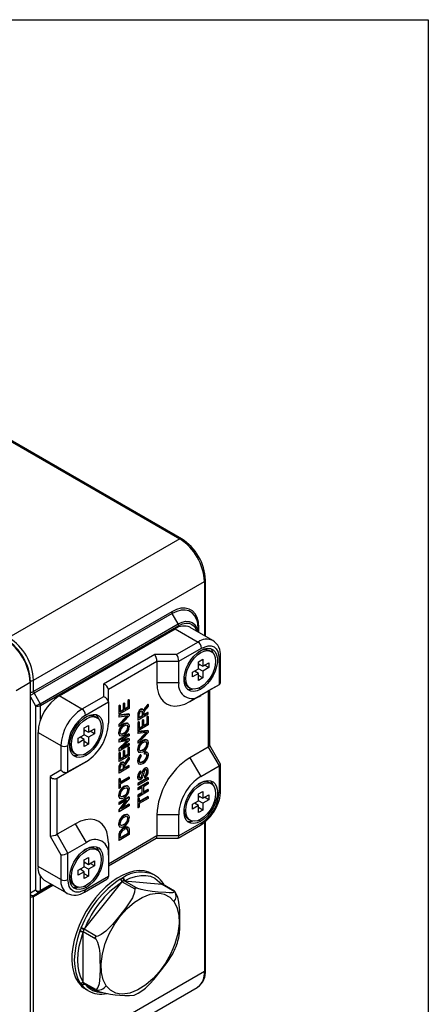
# Model space of a CAD drawing. Header units: millimetres. Extents: x 0 to 864, y 0 to 559.
# Tile 12 of 12: x 781 to 864, y 361 to 559. Entities that reach past the tile are written whole.
import ezdxf

# ---------------------------------------------------------------- set-up
doc = ezdxf.new("R2010")
doc.units = ezdxf.units.MM
doc.layers.add('SLD-DEFPOINTS', color=7, linetype='Continuous')

msp = doc.modelspace()

# ---------------------------------------------------------------- linework, layer by layer
at = {"color": 7, "linetype": 'Continuous', "lineweight": 25}
for p, q in [((752.81, 489.54), (813.62, 454.43)), ((813.97, 454.46), (753.16, 489.57)), ((813.62, 454.43), (779.26, 434.59)), ((784.21, 426.02), (818.57, 445.86)), ((818.78, 434.87), (818.78, 446.14)), ((811.99, 439.78), (784.21, 423.74)), ((812.1, 439.43), (784.31, 423.39)), ((813.31, 437.34), (812.1, 439.43)), ((785.52, 421.3), (813.31, 437.34)), ((785.62, 420.95), (813.41, 436.99)), ((789.36, 422.88), (812.69, 436.35)), ((812.69, 436.35), (817.29, 433.7)), ((820.29, 433.99), (815.69, 436.65)), ((817.3, 435.72), (817.3, 436.43)), ((817.29, 433.7), (812.99, 431.21)), ((813.4, 429.82), (818, 432.47)), ((817.51, 431.75), (817.34, 431.66)), ((819.95, 431.78), (819.63, 431.96)), ((808.6, 431.21), (798.26, 425.24)), ((799.26, 424.19), (809.02, 429.82)), ((812.99, 431.21), (808.6, 431.21)), ((809.02, 429.82), (809.02, 425.54)), ((809.02, 429.82), (813.4, 429.82)), ((813.4, 425.54), (813.4, 429.82)), ((817.4, 429.73), (818.25, 430.22)), ((817.4, 428.34), (817.4, 429.73)), ((818.25, 430.22), (818.25, 428.83)), ((818.25, 428.83), (819.45, 429.53)), ((819.45, 429.53), (819.45, 428.55)), ((821.53, 430.43), (821.53, 425.12)), ((821.82, 425.63), (821.82, 430.84)), ((816.2, 427.65), (817.4, 428.34)), ((816.2, 426.67), (816.2, 427.65)), ((817.4, 427.36), (816.56, 427.85)), ((816.84, 427.69), (816.84, 428.02)), ((817.4, 429.32), (818.25, 428.83)), ((817.69, 429.16), (817.4, 429)), ((818.25, 427.85), (817.4, 428.34)), ((819.45, 428.55), (818.25, 427.85)), ((818.25, 427.85), (818.25, 426.47)), ((819.45, 428.55), (818.61, 429.04)), ((780.68, 423.98), (783.5, 425.61)), ((783.5, 425.61), (783.5, 347.22)), ((783.59, 425.73), (783.59, 425.74)), ((783.59, 347.34), (783.59, 425.73)), ((784.21, 423.74), (784.21, 426.02)), ((814.5, 426.55), (814.51, 426.81)), ((814.5, 426.55), (814.5, 426.74)), ((814.82, 426.36), (814.5, 426.55)), ((817.4, 427.36), (816.2, 426.67)), ((817.4, 425.98), (817.4, 427.36)), ((818.25, 426.47), (817.4, 426.96)), ((818.25, 426.47), (817.4, 425.98)), ((798.26, 425.24), (798.26, 422.71)), ((799.26, 421.65), (799.26, 424.19)), ((809.02, 425.54), (813.4, 425.54)), ((815.39, 424.6), (815.7, 424.42)), ((815.64, 421.72), (819.34, 423.86)), ((821.53, 425.12), (817.83, 422.99)), ((821.53, 425.12), (819.34, 423.86)), ((819.34, 423.86), (819.34, 412.59)), ((819.63, 412.9), (819.63, 424.03)), ((784.31, 423.39), (785.52, 421.3)), ((793.95, 420.23), (789.36, 422.88)), ((798.26, 422.71), (793.95, 420.23)), ((794.66, 419), (799.26, 421.65)), ((799.26, 421.65), (799.26, 417.38)), ((803.37, 422.11), (803.14, 421.97)), ((803.14, 421.97), (803.14, 420.6)), ((803.14, 421.97), (803.21, 421.93)), ((803.21, 421.93), (803.44, 422.07)), ((803.21, 420.55), (803.21, 421.93)), ((803.44, 422.07), (803.37, 422.11)), ((803.44, 422.07), (803.44, 420.36)), ((817.83, 422.99), (815.64, 421.72)), ((784.63, 420.88), (784.63, 383.79)), ((801.58, 421.02), (801.35, 420.88)), ((801.35, 420.88), (801.35, 419.23)), ((801.42, 420.84), (801.35, 420.88)), ((801.42, 420.84), (801.65, 420.97)), ((801.42, 419.19), (801.42, 420.84)), ((803.44, 420.36), (801.42, 419.19)), ((801.65, 420.97), (801.58, 421.02)), ((801.65, 420.97), (801.65, 419.65)), ((802.2, 420.06), (801.65, 419.74)), ((801.65, 419.65), (802.28, 420.01)), ((802.44, 421.42), (802.2, 421.29)), ((802.2, 421.29), (802.2, 420.06)), ((802.28, 421.24), (802.2, 421.29)), ((802.28, 420.01), (802.2, 420.06)), ((802.28, 421.24), (802.51, 421.38)), ((802.28, 420.01), (802.28, 421.24)), ((802.51, 421.38), (802.44, 421.42)), ((802.51, 421.38), (802.51, 420.15)), ((803.14, 420.6), (802.51, 420.23)), ((802.51, 420.15), (803.21, 420.55)), ((803.21, 420.55), (803.14, 420.6)), ((805.79, 420.12), (805.72, 420.16)), ((806.16, 420.17), (806.09, 420.21)), ((806.43, 420.06), (806.36, 420.1)), ((807.2, 421.21), (806.64, 420.5)), ((806.71, 420.46), (806.64, 420.5)), ((806.71, 420.46), (807.27, 421.17)), ((807.27, 420.79), (806.84, 420.25)), ((807.27, 421.17), (807.2, 421.21)), ((807.27, 421.17), (807.27, 420.79)), ((794.51, 418.48), (794.34, 418.38)), ((796.95, 418.5), (796.63, 418.69)), ((803.37, 419.24), (801.35, 419.02)), ((801.42, 419.19), (801.35, 419.23)), ((801.35, 419.02), (801.35, 418.66)), ((801.35, 419.02), (801.42, 418.98)), ((801.42, 418.62), (801.35, 418.66)), ((802.8, 418.61), (801.35, 417.13)), ((801.42, 418.98), (803.44, 419.2)), ((801.42, 418.62), (801.42, 418.98)), ((803.44, 418.85), (801.42, 416.73)), ((802.87, 418.82), (801.42, 418.62)), ((801.42, 417.09), (802.87, 418.56)), ((802.87, 418.56), (802.8, 418.61)), ((803.44, 419.2), (803.37, 419.24)), ((803.44, 419.2), (803.44, 418.85)), ((805.17, 419.06), (805.17, 418.05)), ((805.24, 419.02), (805.17, 419.06)), ((805.24, 418.01), (805.17, 418.05)), ((805.41, 417.67), (805.17, 417.54)), ((807.27, 419.18), (805.24, 418.01)), ((805.24, 418.01), (805.24, 419.02)), ((805.24, 417.5), (805.48, 417.63)), ((805.48, 417.63), (805.41, 417.67)), ((805.48, 418.47), (805.48, 419.17)), ((806.05, 418.89), (805.48, 418.55)), ((806.13, 418.85), (805.48, 418.47)), ((805.48, 417.63), (805.48, 416.31)), ((806.26, 418.08), (806.03, 417.94)), ((806.03, 417.94), (806.03, 416.71)), ((806.1, 417.9), (806.03, 417.94)), ((806.05, 419.51), (806.05, 418.89)), ((806.05, 419.51), (806.13, 419.47)), ((806.13, 418.85), (806.05, 418.89)), ((806.1, 417.9), (806.33, 418.04)), ((806.1, 416.67), (806.1, 417.9)), ((806.13, 419.47), (806.13, 418.85)), ((806.33, 418.04), (806.26, 418.08)), ((806.33, 418.04), (806.33, 416.81)), ((807.2, 419.55), (806.36, 419.06)), ((807.27, 419.51), (806.36, 418.98)), ((806.36, 419.32), (806.36, 418.98)), ((807.2, 418.77), (806.96, 418.63)), ((806.96, 418.63), (806.96, 417.25)), ((806.96, 418.63), (807.03, 418.59)), ((807.03, 418.59), (807.27, 418.73)), ((807.03, 417.21), (807.03, 418.59)), ((807.27, 419.51), (807.2, 419.55)), ((807.27, 418.73), (807.2, 418.77)), ((807.27, 419.18), (807.27, 419.51)), ((807.27, 418.73), (807.27, 417.02)), ((794.4, 416.46), (795.25, 416.95)), ((794.4, 415.07), (794.4, 416.46)), ((794.4, 416.05), (795.25, 415.56)), ((794.69, 415.88), (794.4, 415.72)), ((795.25, 416.95), (795.25, 415.56)), ((795.25, 415.56), (796.45, 416.25)), ((796.45, 415.27), (795.61, 415.76)), ((796.45, 416.25), (796.45, 415.27)), ((801.35, 417.13), (801.35, 416.77)), ((801.42, 417.09), (801.35, 417.13)), ((801.42, 416.73), (801.35, 416.77)), ((801.42, 416.73), (801.42, 417.09)), ((802.36, 417.24), (802.43, 417.2)), ((803.2, 417.32), (803.14, 417.35)), ((803.17, 416.59), (803.24, 416.55)), ((803.21, 417.31), (803.2, 417.32)), ((805.17, 417.54), (805.17, 415.89)), ((805.24, 417.5), (805.17, 417.54)), ((807.2, 415.9), (805.17, 415.68)), ((805.24, 415.85), (805.17, 415.89)), ((805.17, 415.68), (805.17, 415.32)), ((805.17, 415.68), (805.24, 415.64)), ((805.24, 415.85), (805.24, 417.5)), ((807.27, 417.02), (805.24, 415.85)), ((805.24, 415.64), (807.27, 415.86)), ((806.03, 416.71), (805.48, 416.39)), ((805.48, 416.31), (806.1, 416.67)), ((806.1, 416.67), (806.03, 416.71)), ((806.96, 417.25), (806.33, 416.89)), ((806.33, 416.81), (807.03, 417.21)), ((807.03, 417.21), (806.96, 417.25)), ((807.27, 415.86), (807.2, 415.9)), ((807.27, 415.86), (807.27, 415.5)), ((785.12, 415.53), (789.71, 412.88)), ((785.12, 388.59), (785.12, 415.53)), ((793.2, 414.37), (794.4, 415.07)), ((793.2, 413.39), (793.2, 414.37)), ((794.4, 414.09), (793.2, 413.39)), ((794.4, 414.09), (793.56, 414.58)), ((793.84, 414.41), (793.84, 414.74)), ((795.25, 414.58), (794.4, 415.07)), ((794.4, 412.7), (794.4, 414.09)), ((795.25, 413.19), (794.4, 413.68)), ((796.45, 415.27), (795.25, 414.58)), ((795.25, 414.58), (795.25, 413.19)), ((801.39, 415.49), (801.32, 415.53)), ((803.37, 415.24), (801.35, 414.07)), ((801.35, 414.07), (801.35, 413.58)), ((801.42, 414.03), (801.35, 414.07)), ((801.42, 414.03), (803.44, 415.2)), ((801.42, 413.54), (801.42, 414.03)), ((802.82, 413.83), (801.42, 413.54)), ((801.58, 414.9), (801.66, 414.86)), ((803.44, 414.87), (801.73, 413.88)), ((801.73, 413.88), (803.44, 414.25)), ((803.44, 413.9), (801.73, 412.29)), ((803.37, 414.29), (801.88, 413.97)), ((802.46, 415.32), (802.39, 415.36)), ((803.44, 415.2), (803.37, 415.24)), ((803.44, 414.25), (803.37, 414.29)), ((803.44, 415.2), (803.44, 414.87)), ((803.44, 414.25), (803.44, 413.9)), ((805.24, 415.28), (805.17, 415.32)), ((806.62, 415.26), (805.17, 413.79)), ((805.17, 413.79), (805.17, 413.43)), ((805.24, 413.75), (805.17, 413.79)), ((805.24, 415.28), (805.24, 415.64)), ((807.27, 415.5), (805.24, 413.39)), ((806.69, 415.48), (805.24, 415.28)), ((805.24, 413.75), (806.69, 415.22)), ((805.24, 413.39), (805.24, 413.75)), ((806.19, 413.9), (806.26, 413.85)), ((806.69, 415.22), (806.62, 415.26)), ((807.04, 413.97), (806.97, 414.01)), ((789.71, 412.88), (789.71, 407.91)), ((791.13, 407.57), (791.13, 412.88)), ((791.5, 413.27), (791.51, 413.53)), ((791.5, 413.27), (791.5, 413.46)), ((791.82, 413.09), (791.5, 413.27)), ((795.25, 413.19), (794.4, 412.7)), ((802.77, 413.66), (801.35, 412.32)), ((801.42, 413.54), (801.35, 413.58)), ((801.35, 412.32), (801.35, 411.82)), ((801.42, 412.28), (801.35, 412.32)), ((801.42, 411.78), (801.35, 411.82)), ((801.42, 412.28), (802.84, 413.62)), ((803.44, 412.95), (801.42, 411.78)), ((801.42, 411.78), (801.42, 412.28)), ((801.73, 412.29), (803.44, 413.28)), ((803.37, 413.32), (801.96, 412.5)), ((802.44, 411.91), (802.2, 411.78)), ((802.2, 411.78), (802.2, 410.55)), ((802.28, 411.74), (802.2, 411.78)), ((802.28, 411.74), (802.51, 411.87)), ((802.28, 410.51), (802.28, 411.74)), ((802.51, 411.87), (802.44, 411.91)), ((802.51, 411.87), (802.51, 410.64)), ((802.84, 413.62), (802.77, 413.66)), ((803.37, 412.6), (803.14, 412.47)), ((803.14, 412.47), (803.14, 411.09)), ((803.14, 412.47), (803.21, 412.43)), ((803.21, 412.43), (803.44, 412.56)), ((803.21, 411.05), (803.21, 412.43)), ((803.44, 413.28), (803.37, 413.32)), ((803.44, 412.56), (803.37, 412.6)), ((803.44, 413.28), (803.44, 412.95)), ((803.44, 412.56), (803.44, 410.85)), ((805.22, 412.14), (805.15, 412.19)), ((805.24, 413.39), (805.17, 413.43)), ((806.29, 411.98), (806.21, 412.02)), ((806.99, 413.25), (807.06, 413.21)), ((819.34, 412.59), (815.64, 410.45)), ((819.34, 412.59), (821.53, 408.79)), ((821.81, 409.15), (819.63, 412.93)), ((792.39, 411.33), (792.7, 411.14)), ((801.58, 411.51), (801.35, 411.37)), ((801.35, 411.37), (801.35, 409.72)), ((801.42, 411.33), (801.35, 411.37)), ((801.42, 409.68), (801.35, 409.72)), ((801.42, 411.33), (801.65, 411.47)), ((801.42, 409.68), (801.42, 411.33)), ((803.44, 410.85), (801.42, 409.68)), ((801.65, 411.47), (801.58, 411.51)), ((801.65, 411.47), (801.65, 410.15)), ((802.2, 410.55), (801.65, 410.23)), ((801.65, 410.15), (802.28, 410.51)), ((802.28, 410.51), (802.2, 410.55)), ((803.14, 411.09), (802.51, 410.72)), ((802.51, 410.64), (803.21, 411.05)), ((803.37, 410.54), (802.81, 409.84)), ((802.88, 409.8), (802.81, 409.84)), ((802.88, 409.8), (803.44, 410.5)), ((803.44, 410.12), (803.02, 409.59)), ((803.21, 411.05), (803.14, 411.09)), ((803.44, 410.5), (803.37, 410.54)), ((803.44, 410.5), (803.44, 410.12)), ((805.22, 409.77), (805.15, 409.81)), ((805.41, 411.56), (805.48, 411.52)), ((805.81, 411.01), (805.73, 411.05)), ((805.81, 411.01), (805.87, 410.72)), ((806.55, 411.58), (806.48, 411.22)), ((806.55, 411.18), (806.48, 411.22)), ((806.62, 411.54), (806.55, 411.58)), ((806.55, 411.18), (806.62, 411.54)), ((807.06, 410.81), (806.99, 410.85)), ((807.07, 411.53), (807, 411.57)), ((815.64, 410.45), (817.83, 406.65)), ((789.71, 407.91), (787.52, 406.64)), ((788.93, 406.3), (792.64, 408.44)), ((794.83, 409.71), (791.13, 407.57)), ((792.64, 408.44), (794.83, 409.71)), ((801.35, 408.4), (801.35, 407.38)), ((801.42, 408.36), (801.35, 408.4)), ((803.44, 408.51), (801.42, 407.34)), ((801.42, 407.34), (801.42, 408.36)), ((801.65, 407.81), (801.65, 408.5)), ((802.23, 408.22), (801.65, 407.89)), ((802.3, 408.18), (801.65, 407.81)), ((801.96, 409.46), (801.89, 409.5)), ((802.23, 408.85), (802.23, 408.22)), ((802.23, 408.85), (802.3, 408.81)), ((802.3, 408.18), (802.23, 408.22)), ((802.34, 409.5), (802.27, 409.54)), ((802.3, 408.81), (802.3, 408.18)), ((803.37, 408.88), (802.53, 408.4)), ((803.44, 408.84), (802.53, 408.32)), ((802.53, 408.65), (802.53, 408.32)), ((802.61, 409.39), (802.54, 409.43)), ((803.44, 408.84), (803.37, 408.88)), ((803.44, 408.51), (803.44, 408.84)), ((805.39, 409.2), (805.46, 409.16)), ((805.81, 407.75), (805.74, 407.79)), ((805.81, 407.75), (805.81, 407.42)), ((806.17, 409.65), (806.24, 409.61)), ((806.62, 408.36), (806.69, 408.32)), ((807.09, 408.35), (807.02, 408.39)), ((817.83, 406.65), (821.53, 408.79)), ((821.53, 408.79), (821.53, 403.48)), ((821.82, 403.89), (821.82, 409.1)), ((787.52, 406.64), (787.52, 394.7)), ((788.93, 406.3), (791.13, 407.57)), ((788.93, 395.04), (788.93, 406.3)), ((801.42, 407.34), (801.35, 407.38)), ((801.58, 406.26), (801.35, 406.12)), ((801.35, 406.12), (801.35, 404.29)), ((801.42, 406.08), (801.35, 406.12)), ((801.42, 406.08), (801.65, 406.22)), ((801.42, 404.25), (801.42, 406.08)), ((801.65, 406.22), (801.58, 406.26)), ((803.37, 406.54), (801.65, 405.55)), ((801.65, 405.47), (803.44, 406.5)), ((801.65, 406.22), (801.65, 405.47)), ((803.44, 406.17), (801.65, 405.14)), ((803.44, 406.5), (803.37, 406.54)), ((803.44, 406.5), (803.44, 406.17)), ((805.22, 406.54), (805.15, 406.58)), ((807.2, 406.44), (805.17, 405.27)), ((805.24, 405.23), (807.27, 406.4)), ((807.27, 406.07), (805.24, 404.9)), ((805.34, 406.05), (805.41, 406.01)), ((805.75, 406.36), (805.68, 406.4)), ((805.93, 406.55), (805.86, 406.59)), ((806.2, 407.63), (806.13, 407.67)), ((806.5, 406.78), (806.5, 406.45)), ((806.57, 406.74), (806.5, 406.78)), ((806.57, 406.41), (806.5, 406.45)), ((806.57, 406.41), (806.57, 406.74)), ((807.06, 407.66), (806.99, 407.7)), ((807.27, 406.4), (807.2, 406.44)), ((807.27, 406.4), (807.27, 406.07)), ((801.42, 404.25), (801.35, 404.29)), ((801.65, 404.39), (801.42, 404.25)), ((801.65, 405.14), (801.65, 404.39)), ((802.36, 404.64), (802.43, 404.6)), ((803.21, 404.71), (803.14, 404.75)), ((803.17, 403.99), (803.24, 403.95)), ((807.2, 405.54), (805.17, 404.37)), ((805.17, 405.27), (805.17, 404.94)), ((805.17, 405.27), (805.24, 405.23)), ((805.24, 404.9), (805.17, 404.94)), ((805.17, 404.37), (805.17, 404.04)), ((805.24, 404.33), (805.17, 404.37)), ((805.24, 404), (805.17, 404.04)), ((805.24, 404.33), (807.27, 405.5)), ((805.24, 404.9), (805.24, 405.23)), ((806.07, 404.48), (805.24, 404)), ((805.24, 404), (805.24, 404.33)), ((806, 404.44), (806, 403.38)), ((806.07, 403.34), (806.07, 404.48)), ((807.27, 405.17), (806.31, 404.61)), ((806.31, 404.61), (806.31, 403.47)), ((807.2, 404.07), (806.31, 403.56)), ((806.31, 403.47), (807.27, 404.03)), ((807.27, 405.5), (807.2, 405.54)), ((807.27, 404.03), (807.2, 404.07)), ((807.27, 405.5), (807.27, 405.17)), ((807.27, 404.03), (807.27, 403.7)), ((817.51, 405.19), (817.34, 405.1)), ((819.95, 405.22), (819.63, 405.4)), ((801.39, 402.89), (801.32, 402.93)), ((803.37, 402.58), (801.35, 401.41)), ((802.75, 401.81), (801.35, 399.96)), ((801.42, 401.37), (803.44, 402.54)), ((801.42, 399.92), (802.93, 401.91)), ((802.93, 401.91), (801.42, 401.04)), ((801.58, 402.3), (801.66, 402.26)), ((803.44, 402.19), (801.93, 400.2)), ((802.46, 402.72), (802.39, 402.76)), ((803.44, 402.54), (803.37, 402.58)), ((803.44, 402.54), (803.44, 402.19)), ((806, 403.38), (805.17, 402.9)), ((805.17, 402.9), (805.17, 402.57)), ((805.24, 402.86), (805.17, 402.9)), ((805.24, 402.53), (805.17, 402.57)), ((805.41, 402.34), (805.17, 402.21)), ((805.17, 402.21), (805.17, 400.38)), ((805.24, 402.17), (805.17, 402.21)), ((807.27, 403.7), (805.24, 402.53)), ((805.24, 402.86), (806.07, 403.34)), ((805.24, 402.53), (805.24, 402.86)), ((805.24, 402.17), (805.48, 402.3)), ((805.24, 400.34), (805.24, 402.17)), ((805.48, 402.3), (805.41, 402.34)), ((807.2, 402.63), (805.48, 401.64)), ((805.48, 401.55), (807.27, 402.59)), ((805.48, 402.3), (805.48, 401.55)), ((807.27, 402.26), (805.48, 401.22)), ((806.07, 403.34), (806, 403.38)), ((807.27, 402.59), (807.2, 402.63)), ((807.27, 402.59), (807.27, 402.26)), ((817.4, 403.17), (818.25, 403.66)), ((817.4, 401.79), (817.4, 403.17)), ((817.4, 402.76), (818.25, 402.28)), ((817.69, 402.6), (817.4, 402.44)), ((818.25, 403.66), (818.25, 402.28)), ((818.25, 402.28), (819.45, 402.97)), ((819.45, 401.99), (818.25, 401.3)), ((819.45, 401.99), (818.61, 402.48)), ((819.45, 402.97), (819.45, 401.99)), ((801.35, 401.41), (801.35, 401.08)), ((801.42, 401.37), (801.35, 401.41)), ((801.42, 401.04), (801.35, 401.08)), ((801.35, 399.96), (801.35, 399.61)), ((801.42, 399.92), (801.35, 399.96)), ((801.42, 401.04), (801.42, 401.37)), ((803.44, 400.74), (801.42, 399.57)), ((801.42, 399.57), (801.42, 399.92)), ((801.93, 400.2), (803.44, 401.07)), ((803.37, 401.11), (802.04, 400.34)), ((803.44, 401.07), (803.37, 401.11)), ((803.44, 401.07), (803.44, 400.74)), ((805.24, 400.34), (805.17, 400.38)), ((805.48, 400.47), (805.24, 400.34)), ((805.48, 401.22), (805.48, 400.47)), ((814.5, 399.99), (814.51, 400.25)), ((814.5, 399.99), (814.5, 400.18)), ((814.82, 399.81), (814.5, 399.99)), ((816.2, 401.09), (817.4, 401.79)), ((816.2, 400.11), (816.2, 401.09)), ((817.4, 400.81), (816.2, 400.11)), ((817.4, 400.81), (816.56, 401.3)), ((816.84, 401.13), (816.84, 401.46)), ((818.25, 401.3), (817.4, 401.79)), ((817.4, 399.42), (817.4, 400.81)), ((818.25, 399.91), (817.4, 400.4)), ((818.25, 399.91), (817.4, 399.42)), ((818.25, 401.3), (818.25, 399.91)), ((801.42, 399.57), (801.35, 399.61)), ((802.36, 398.88), (802.43, 398.84)), ((803.21, 398.95), (803.14, 398.99)), ((803.17, 398.23), (803.24, 398.19)), ((809.02, 398.98), (809.02, 394.71)), ((813.4, 398.98), (809.02, 398.98)), ((813.4, 394.71), (813.4, 398.98)), ((815.39, 398.04), (815.7, 397.86)), ((792.64, 397.17), (788.93, 395.04)), ((794.83, 393.38), (792.64, 397.17)), ((801.39, 397.13), (801.32, 397.17)), ((801.58, 396.54), (801.66, 396.5)), ((802.35, 396.35), (802.42, 396.31)), ((802.46, 396.96), (802.39, 397)), ((803.07, 396.13), (803, 396.17)), ((803.22, 396.46), (803.15, 396.5)), ((813.28, 394.3), (817.79, 396.9)), ((818, 397.36), (813.4, 394.71)), ((818.78, 367.75), (818.78, 397.62)), ((787.52, 394.7), (789.71, 390.9)), ((791.13, 391.24), (788.93, 395.04)), ((809.02, 394.71), (799.26, 389.07)), ((799.26, 388.74), (808.89, 394.3)), ((801.35, 394.65), (801.35, 393.85)), ((801.42, 394.61), (801.35, 394.65)), ((801.45, 395.04), (801.38, 395.08)), ((803.44, 394.98), (801.42, 393.81)), ((801.42, 393.81), (801.42, 394.61)), ((801.59, 395.47), (801.52, 395.51)), ((803.14, 395.22), (801.65, 394.36)), ((803.21, 395.18), (801.65, 394.28)), ((801.65, 394.28), (801.65, 394.75)), ((803.14, 395.7), (803.14, 395.22)), ((803.14, 395.7), (803.21, 395.66)), ((803.21, 395.18), (803.14, 395.22)), ((803.21, 395.66), (803.21, 395.18)), ((803.44, 395.82), (803.44, 394.98)), ((808.87, 394.28), (813.22, 394.28)), ((813.4, 394.71), (809.02, 394.71)), ((791.13, 391.24), (794.83, 393.38)), ((794.51, 391.92), (794.34, 391.82)), ((796.95, 391.94), (796.63, 392.13)), ((799.26, 393.35), (799.26, 390.82)), ((801.42, 393.81), (801.35, 393.85)), ((789.71, 390.9), (789.71, 385.93)), ((791.13, 385.93), (791.13, 391.24)), ((794.4, 389.9), (795.25, 390.39)), ((795.25, 390.39), (795.25, 389)), ((799.26, 390.82), (799.26, 386.54)), ((789.71, 385.93), (785.12, 388.59)), ((793.2, 387.81), (794.4, 388.51)), ((794.4, 387.53), (793.56, 388.02)), ((793.84, 387.85), (793.84, 388.18)), ((794.4, 388.51), (794.4, 389.9)), ((794.4, 389.49), (795.25, 389)), ((794.69, 389.32), (794.4, 389.16)), ((795.25, 388.02), (794.4, 388.51)), ((795.25, 389), (796.45, 389.69)), ((796.45, 388.71), (795.25, 388.02)), ((795.25, 388.02), (795.25, 386.63)), ((796.45, 388.71), (795.61, 389.2)), ((796.45, 389.69), (796.45, 388.71)), ((791.5, 386.71), (791.51, 386.97)), ((791.5, 386.71), (791.5, 386.91)), ((791.82, 386.53), (791.5, 386.71)), ((793.2, 386.83), (793.2, 387.81)), ((794.4, 387.53), (793.2, 386.83)), ((794.4, 386.14), (794.4, 387.53)), ((795.25, 386.63), (794.4, 387.12)), ((795.25, 386.63), (794.4, 386.14)), ((794.45, 383.43), (798.96, 386.04)), ((799.26, 386.54), (794.66, 383.89)), ((801.61, 386.01), (801.73, 386.07)), ((802.04, 386.26), (802.15, 386.32)), ((808.58, 386.83), (808.09, 387.12)), ((786.36, 385.84), (790.95, 383.18)), ((792.39, 384.77), (792.7, 384.58)), ((794.47, 376.06), (801.98, 385.4)), ((801.98, 385.4), (802.06, 385.5)), ((802.06, 385.5), (804.56, 384.06)), ((804.92, 384.26), (802.41, 385.71)), ((802.41, 385.71), (802.5, 385.7)), ((802.5, 385.7), (810, 385.03)), ((810, 385.03), (810.09, 385.02)), ((810.1, 385.47), (810.05, 385.53)), ((810.09, 385.02), (812.59, 383.58)), ((812.57, 383.61), (810.16, 385)), ((810.33, 385.14), (810.29, 385.21)), ((784.21, 347.63), (784.21, 382.57)), ((785.52, 383.5), (784.31, 382.8)), ((812.65, 383.48), (812.56, 383.62)), ((793.76, 376.16), (793.81, 376.31)), ((793.55, 375.61), (793.6, 375.76)), ((794.21, 375.4), (794.21, 375.51)), ((794.21, 375.51), (796.71, 374.06)), ((794.21, 365.38), (794.21, 375.4)), ((794.39, 375.96), (794.47, 376.06)), ((796.89, 374.52), (794.39, 375.96)), ((818.57, 367.47), (784.21, 347.63)), ((782.76, 344.43), (817.12, 364.26)), ((793.69, 365.01), (793.18, 365.31)), ((793.6, 365.13), (793.55, 365.21)), ((793.69, 365.01), (793.6, 365.13)), ((793.69, 365.01), (793.76, 364.91)), ((793.81, 364.83), (793.76, 364.91)), ((794.21, 365.28), (794.21, 365.38)), ((796.71, 363.83), (794.21, 365.28)), ((796.63, 363.73), (794.26, 365.1)), ((794.26, 365.1), (794.32, 365.05)), ((794.31, 365.05), (796.72, 363.66)), ((817.21, 364.31), (817.12, 364.26)), ((794.69, 363.91), (795.18, 363.62))]:
    msp.add_line(p, q, dxfattribs=at)
at = {"color": 8, "linetype": 'Continuous', "lineweight": 25}
for p, q in [((818.57, 445.86), (818.57, 434.99)), ((817.44, 435.64), (817.44, 436.63)), ((817.45, 424.44), (817.83, 424.22)), ((783.59, 422.69), (784.63, 420.88)), ((785.62, 418.14), (785.62, 420.95)), ((794.45, 411.16), (794.83, 410.94)), ((817.45, 397.88), (817.83, 397.66)), ((818.57, 397.44), (818.57, 367.47)), ((785.62, 383.73), (785.62, 386.56)), ((784.21, 382.57), (788.11, 384.83)), ((784.31, 382.8), (787.96, 384.91)), ((787.96, 384.91), (785.52, 383.5)), ((787.82, 385), (785.62, 383.73)), ((794.45, 384.6), (794.83, 384.38)), ((784.63, 383.79), (783.59, 383.19))]:
    msp.add_line(p, q, dxfattribs=at)
at = {"color": 7, "linetype": 'Continuous', "lineweight": 25, "flags": 128}
for points in [[(817.44, 436.63), (817.36, 437.68), (817.12, 438.6), (816.71, 439.36), (816.17, 439.94), (815.5, 440.33), (814.72, 440.51), (813.86, 440.48), (812.94, 440.23), (811.99, 439.78)], [(817.3, 436.43), (817.22, 437.43), (817.15, 437.78)], [(817.08, 436.4), (817.22, 435.89), (817.25, 435.75)], [(817.83, 424.22), (817.13, 423.9), (816.46, 423.77), (815.85, 423.82), (815.33, 424.06), (814.92, 424.48), (814.63, 425.06), (814.49, 425.77), (814.49, 426.58), (814.63, 427.45), (814.92, 428.36), (815.33, 429.25), (815.85, 430.1), (816.46, 430.85), (817.13, 431.49), (817.83, 431.98)], [(814.82, 426.36), (814.9, 427.18), (815.12, 428.04), (815.48, 428.91), (815.95, 429.73), (816.52, 430.47), (817.16, 431.1), (817.83, 431.57), (818.5, 431.87), (819.13, 431.98), (819.7, 431.89), (820.18, 431.62), (820.54, 431.17), (820.76, 430.56), (820.83, 429.83)], [(817.83, 431.98), (818.53, 432.3), (819.19, 432.43), (819.8, 432.38), (820.32, 432.14), (820.74, 431.72), (821.02, 431.14), (821.17, 430.43), (821.17, 429.62), (821.02, 428.75), (820.74, 427.84), (820.32, 426.95), (819.8, 426.1), (819.19, 425.35), (818.53, 424.71), (817.83, 424.22)], [(818, 432.47), (819.3, 432.94), (819.93, 432.92), (820.5, 432.72), (820.95, 432.33), (821.28, 431.79), (821.53, 430.43)], [(820.83, 429.83), (820.76, 429.02), (820.54, 428.16), (820.18, 427.29), (819.7, 426.47), (819.13, 425.73), (818.5, 425.1), (817.83, 424.63), (817.16, 424.33), (816.52, 424.22), (815.95, 424.3), (815.48, 424.58), (815.12, 425.03), (814.9, 425.64), (814.82, 426.36)], [(809.02, 425.54), (809.1, 424.39), (809.34, 423.37), (809.74, 422.49), (810.28, 421.78), (810.95, 421.26), (811.74, 420.93), (812.63, 420.82), (813.59, 420.91), (814.6, 421.22), (815.64, 421.72)], [(805.79, 420.12), (805.93, 420.19), (806.06, 420.2), (806.2, 420.15), (806.28, 420.04), (806.33, 419.82)], [(805.79, 419.8), (805.93, 419.84), (806.01, 419.83), (806.08, 419.78), (806.11, 419.68), (806.13, 419.47)], [(806.36, 420.1), (806.32, 420.01), (806.3, 419.95)], [(794.83, 410.94), (794.13, 410.63), (793.46, 410.49), (792.85, 410.54), (792.33, 410.79), (791.92, 411.2), (791.63, 411.78), (791.49, 412.49), (791.49, 413.3), (791.63, 414.18), (791.92, 415.08), (792.33, 415.98), (792.85, 416.82), (793.46, 417.58), (794.13, 418.21), (794.83, 418.7)], [(791.82, 413.09), (791.9, 413.9), (792.12, 414.76), (792.48, 415.63), (792.95, 416.45), (793.52, 417.2), (794.16, 417.82), (794.83, 418.29), (795.5, 418.59), (796.13, 418.7), (796.7, 418.62), (797.18, 418.34), (797.54, 417.89), (797.76, 417.29), (797.83, 416.56)], [(794.83, 418.7), (795.53, 419.02), (796.19, 419.15), (796.8, 419.1), (797.32, 418.86), (797.74, 418.44), (798.02, 417.86), (798.17, 417.16), (798.17, 416.35), (798.02, 415.47), (797.74, 414.56), (797.32, 413.67), (796.8, 412.82), (796.19, 412.07), (795.53, 411.43), (794.83, 410.94)], [(797.83, 416.56), (797.76, 415.74), (797.54, 414.88), (797.18, 414.01), (796.7, 413.19), (796.13, 412.45), (795.5, 411.82), (794.83, 411.35), (794.16, 411.05), (793.52, 410.94), (792.95, 411.03), (792.48, 411.3), (792.12, 411.75), (791.9, 412.36), (791.82, 413.09)], [(803.14, 417.34), (803.12, 417.36), (802.88, 417.41), (802.51, 417.31), (802.36, 417.24)], [(802.43, 417.2), (802.58, 417.27), (802.96, 417.37), (803.2, 417.32), (803.37, 417.14), (803.46, 416.87), (803.47, 416.68)], [(802.43, 416.87), (802.57, 416.94), (802.85, 417.02), (803.04, 416.98), (803.17, 416.85), (803.23, 416.65), (803.24, 416.55)], [(802.46, 414.99), (802.32, 414.92), (801.91, 414.8), (801.66, 414.86), (801.48, 415.04), (801.4, 415.33), (801.39, 415.49)], [(802.46, 415.32), (802.32, 415.25), (801.97, 415.14), (801.81, 415.19), (801.69, 415.31), (801.63, 415.54), (801.63, 415.62)], [(802.39, 415.36), (802.25, 415.29), (801.9, 415.19), (801.74, 415.23), (801.74, 415.23)], [(806.96, 414), (806.94, 414.02), (806.7, 414.07), (806.34, 413.97), (806.19, 413.9)], [(806.26, 413.85), (806.4, 413.93), (806.78, 414.03), (807.03, 413.97), (807.19, 413.79), (807.28, 413.53), (807.29, 413.34)], [(806.26, 413.52), (806.4, 413.6), (806.67, 413.68), (806.86, 413.64), (807, 413.51), (807.06, 413.3), (807.06, 413.21)], [(806.28, 411.65), (806.14, 411.57), (805.73, 411.46), (805.48, 411.51), (805.31, 411.7), (805.22, 411.98), (805.22, 412.14)], [(806.29, 411.98), (806.14, 411.91), (805.8, 411.8), (805.63, 411.85), (805.52, 411.97), (805.45, 412.19), (805.45, 412.28)], [(806.21, 412.02), (806.07, 411.95), (805.73, 411.84), (805.56, 411.89), (805.56, 411.89)], [(806.24, 409.28), (806.1, 409.21), (805.71, 409.11), (805.48, 409.15), (805.31, 409.33), (805.23, 409.58), (805.22, 409.77)], [(805.45, 409.89), (805.46, 409.73), (805.53, 409.57), (805.65, 409.47), (805.81, 409.45), (806.14, 409.56), (806.24, 409.61)], [(806.99, 411.56), (806.95, 411.59), (806.74, 411.62), (806.55, 411.58)], [(807.06, 410.81), (807.05, 410.97), (807, 411.09), (806.89, 411.19), (806.74, 411.21), (806.55, 411.18)], [(806.62, 411.54), (806.75, 411.57), (807, 411.56), (807.17, 411.44), (807.27, 411.22), (807.29, 410.98)], [(801.96, 409.46), (802.11, 409.52), (802.24, 409.53), (802.37, 409.48), (802.45, 409.37), (802.51, 409.15)], [(801.97, 409.13), (802.11, 409.18), (802.19, 409.17), (802.25, 409.11), (802.29, 409.01), (802.3, 408.81)], [(802.54, 409.43), (802.49, 409.34), (802.47, 409.29)], [(806.17, 409.65), (806.03, 409.58), (805.72, 409.49), (805.56, 409.52), (805.54, 409.54)], [(807.29, 407.81), (807.29, 407.97), (807.2, 408.24), (807.08, 408.36), (806.91, 408.39), (806.73, 408.33), (806.69, 408.32)], [(807.06, 407.66), (807.05, 407.82), (807, 407.95), (806.93, 408.02), (806.83, 408.04), (806.73, 408), (806.71, 407.99)], [(805.77, 406.04), (805.63, 405.99), (805.47, 405.98), (805.34, 406.06), (805.25, 406.24), (805.22, 406.54)], [(805.45, 406.68), (805.46, 406.53), (805.51, 406.4), (805.57, 406.34), (805.66, 406.33), (805.75, 406.36)], [(805.68, 406.4), (805.58, 406.37), (805.49, 406.39), (805.47, 406.4)], [(817.83, 405.42), (818.53, 405.74), (819.19, 405.87), (819.8, 405.82), (820.32, 405.58), (820.74, 405.16), (821.02, 404.58), (821.17, 403.87), (821.17, 403.06), (821.02, 402.19), (820.74, 401.28), (820.32, 400.39), (819.8, 399.54), (819.19, 398.79), (818.53, 398.15), (817.83, 397.66)], [(803.14, 404.74), (803.12, 404.76), (802.88, 404.81), (802.51, 404.72), (802.36, 404.64)], [(802.43, 404.6), (802.58, 404.67), (802.96, 404.77), (803.2, 404.72), (803.37, 404.54), (803.46, 404.27), (803.47, 404.09)], [(802.43, 404.27), (802.57, 404.34), (802.85, 404.42), (803.04, 404.38), (803.17, 404.25), (803.23, 404.05), (803.24, 403.95)], [(817.83, 397.66), (817.13, 397.34), (816.46, 397.21), (815.85, 397.26), (815.33, 397.5), (814.92, 397.92), (814.63, 398.5), (814.49, 399.21), (814.49, 400.02), (814.63, 400.89), (814.92, 401.8), (815.33, 402.69), (815.85, 403.54), (816.46, 404.29), (817.13, 404.93), (817.83, 405.42)], [(814.82, 399.81), (814.9, 400.62), (815.12, 401.48), (815.48, 402.35), (815.95, 403.17), (816.52, 403.91), (817.16, 404.54), (817.83, 405.01), (818.5, 405.31), (819.13, 405.42), (819.7, 405.34), (820.18, 405.06), (820.54, 404.61), (820.76, 404), (820.83, 403.28)], [(802.46, 402.39), (802.32, 402.32), (801.91, 402.2), (801.66, 402.26), (801.48, 402.44), (801.4, 402.73), (801.39, 402.89)], [(802.46, 402.72), (802.32, 402.65), (801.97, 402.55), (801.81, 402.59), (801.69, 402.71), (801.63, 402.94), (801.63, 403.02)], [(802.39, 402.76), (802.25, 402.69), (801.9, 402.59), (801.74, 402.63), (801.74, 402.63)], [(820.83, 403.28), (820.76, 402.46), (820.54, 401.6), (820.18, 400.73), (819.7, 399.91), (819.13, 399.17), (818.5, 398.54), (817.83, 398.07), (817.16, 397.77), (816.52, 397.66), (815.95, 397.75), (815.48, 398.02), (815.12, 398.47), (814.9, 399.08), (814.82, 399.81)], [(799.26, 393.35), (799.18, 394.5), (798.93, 395.53), (798.54, 396.4), (797.99, 397.11), (797.32, 397.64), (796.53, 397.96), (795.64, 398.08), (794.68, 397.98), (793.67, 397.68), (792.64, 397.17)], [(803.14, 398.98), (803.12, 399), (802.88, 399.05), (802.51, 398.96), (802.36, 398.88)], [(802.43, 398.84), (802.58, 398.91), (802.96, 399.01), (803.2, 398.96), (803.37, 398.78), (803.46, 398.51), (803.47, 398.33)], [(802.43, 398.51), (802.57, 398.58), (802.85, 398.66), (803.04, 398.62), (803.17, 398.49), (803.23, 398.29), (803.24, 398.19)], [(802.46, 396.63), (802.32, 396.56), (801.91, 396.44), (801.66, 396.5), (801.48, 396.68), (801.4, 396.97), (801.39, 397.13)], [(802.46, 396.96), (802.32, 396.89), (801.97, 396.79), (801.81, 396.83), (801.69, 396.95), (801.63, 397.18), (801.63, 397.26)], [(802.39, 397), (802.25, 396.93), (801.9, 396.83), (801.74, 396.87), (801.74, 396.87)], [(803.15, 396.49), (803.13, 396.51), (802.94, 396.55), (802.57, 396.46), (802.35, 396.35)], [(802.42, 396.31), (802.56, 396.39), (802.98, 396.51), (803.19, 396.47), (803.35, 396.33), (803.43, 396.07), (803.44, 395.82)], [(794.83, 384.38), (794.13, 384.07), (793.46, 383.93), (792.85, 383.99), (792.33, 384.23), (791.92, 384.64), (791.63, 385.22), (791.49, 385.93), (791.49, 386.74), (791.63, 387.62), (791.92, 388.52), (792.33, 389.42), (792.85, 390.26), (793.46, 391.02), (794.13, 391.65), (794.83, 392.14)], [(791.82, 386.53), (791.9, 387.34), (792.12, 388.21), (792.48, 389.07), (792.95, 389.89), (793.52, 390.64), (794.16, 391.26), (794.83, 391.73), (795.5, 392.03), (796.13, 392.14), (796.7, 392.06), (797.18, 391.78), (797.54, 391.33), (797.76, 390.73), (797.83, 390)], [(794.83, 392.14), (795.53, 392.46), (796.19, 392.59), (796.8, 392.54), (797.32, 392.3), (797.74, 391.88), (798.02, 391.31), (798.17, 390.6), (798.17, 389.79), (798.02, 388.91), (797.74, 388), (797.32, 387.11), (796.8, 386.26), (796.19, 385.51), (795.53, 384.87), (794.83, 384.38)], [(797.83, 390), (797.76, 389.18), (797.54, 388.32), (797.18, 387.46), (796.7, 386.63), (796.13, 385.89), (795.5, 385.27), (794.83, 384.79), (794.16, 384.49), (793.52, 384.38), (792.95, 384.47), (792.48, 384.74), (792.12, 385.19), (791.9, 385.8), (791.82, 386.53)], [(808.09, 387.12), (807.38, 387.45), (806.45, 387.68), (805.45, 387.74), (804.39, 387.62), (803.28, 387.33), (802.15, 386.86), (801.01, 386.23), (799.87, 385.44), (798.75, 384.5), (797.67, 383.44), (796.65, 382.25), (795.7, 380.97), (794.82, 379.62), (794.05, 378.2), (793.38, 376.74), (792.83, 375.26), (792.4, 373.79), (792.1, 372.34), (791.94, 370.94), (791.92, 369.61), (792.04, 368.36), (792.29, 367.22), (792.67, 366.19), (793.18, 365.31)], [(802.04, 386.26), (801.89, 386.16), (801.73, 386.07)], [(802.5, 385.7), (803.6, 386.23), (804.69, 386.58), (805.77, 386.77), (806.8, 386.78), (807.75, 386.6), (808.62, 386.23), (810, 385.03)], [(794.66, 383.89), (793.36, 383.43), (792.73, 383.44), (792.16, 383.64), (791.7, 384.03), (791.37, 384.57), (791.13, 385.93)], [(804.56, 384.06), (804.54, 383.39), (804.1, 382.26), (802.79, 380.26), (801.27, 378.36), (800.07, 376.92), (798.74, 375.58), (797.84, 374.91), (797.13, 374.57), (796.89, 374.52)], [(804.56, 384.06), (804.55, 384.19), (804.56, 384.24), (804.59, 384.28), (804.62, 384.3), (804.66, 384.31), (804.74, 384.31), (804.92, 384.26)], [(812.59, 383.58), (812.56, 383.41), (812.12, 383.29), (811.51, 383.28), (810.81, 383.32), (809.29, 383.44), (808.09, 383.57), (806.77, 383.77), (805.87, 383.97), (805.15, 384.18), (804.92, 384.26)], [(810.05, 385.54), (810.01, 385.58), (810.01, 385.58)], [(810.16, 384.99), (810.12, 385.02), (810.09, 385.02)], [(810.14, 385.41), (810.11, 385.45), (810.1, 385.48)], [(810.31, 385.15), (810.24, 385.27), (810.14, 385.41)], [(810.52, 384.79), (810.37, 385.07), (810.33, 385.13)], [(798.83, 364.6), (798.23, 365.76), (797.86, 367.25), (797.79, 369.04), (798.05, 371.03), (798.62, 373.11), (799.02, 374.13), (799.48, 375.14), (800.53, 377.02), (801.7, 378.65), (803.01, 380.1), (804.48, 381.37), (806.07, 382.37), (807.66, 383), (809.17, 383.2), (809.86, 383.15), (810.51, 382.99), (811.6, 382.4), (812.43, 381.52)], [(812.59, 383.58), (812.57, 383.61), (812.57, 383.61)], [(813.35, 374.01), (813.44, 374.22), (813.57, 375.14), (813.63, 376.12), (813.64, 378.16), (813.61, 379.73), (813.45, 381.37), (813.2, 382.38), (812.89, 383.11), (812.77, 383.33)], [(812.43, 381.52), (813.03, 380.37), (813.4, 378.87), (813.47, 377.09), (813.22, 375.1), (812.64, 373.02), (812.25, 372), (811.78, 370.98), (810.73, 369.11), (809.56, 367.48), (808.25, 366.03), (806.78, 364.76), (805.2, 363.76), (803.6, 363.13), (802.09, 362.93), (801.4, 362.98), (800.75, 363.14), (799.66, 363.73), (798.83, 364.6)], [(793.6, 375.76), (793.69, 375.95), (793.76, 376.16)], [(793.55, 375.61), (793.05, 374.1), (792.7, 372.61), (792.48, 371.15), (792.41, 369.76), (792.48, 368.45), (792.7, 367.24), (793.05, 366.16), (793.55, 365.21)], [(794.21, 365.38), (793.74, 366.28), (793.4, 367.3), (793.19, 368.48), (793.11, 369.76), (793.19, 371.12), (793.4, 372.54), (794.21, 375.4)], [(796.71, 374.06), (796.64, 374.21), (796.62, 374.28), (796.62, 374.34), (796.63, 374.38), (796.66, 374.42), (796.73, 374.47), (796.89, 374.52)], [(796.71, 374.06), (797.07, 373.35), (797.39, 372.16), (797.52, 371.08), (797.57, 370.04), (797.59, 367.99), (797.56, 366.45), (797.39, 365), (797.15, 364.27), (796.84, 363.9), (796.71, 363.83)], [(806.16, 363.73), (806.73, 364.12), (807.61, 364.97), (808.42, 365.88), (809.97, 367.78), (811.1, 369.25), (812.1, 370.79), (812.2, 371.03)], [(794.21, 365.28), (794.22, 365.18), (794.26, 365.1)], [(796.63, 363.73), (796.62, 363.76), (796.63, 363.79), (796.71, 363.83)], [(804.47, 362.7), (805.27, 363.11), (806.18, 363.7)]]:
    msp.add_lwpolyline(points, dxfattribs=at)
at = {"color": 8, "linetype": 'Continuous', "lineweight": 25, "flags": 128}
for points in [[(817.15, 437.78), (816.98, 438.3), (816.6, 439.03), (816.08, 439.59), (815.44, 439.96), (814.7, 440.13), (813.88, 440.1), (813, 439.86), (812.1, 439.43)], [(813.31, 437.34), (814.08, 437.7), (814.83, 437.87), (815.52, 437.84), (816.13, 437.62), (816.63, 437.21), (816.99, 436.62), (817.08, 436.4)], [(813.41, 436.99), (814.14, 437.33), (814.84, 437.49), (815.49, 437.46), (816.06, 437.25), (816.52, 436.87), (816.87, 436.32), (817.02, 435.88)], [(783.59, 422.97), (783.64, 423), (783.74, 423.06), (783.86, 423.13), (783.97, 423.2), (784.09, 423.26), (784.21, 423.33), (784.31, 423.39)], [(793.81, 364.83), (794.49, 364.12), (795.18, 363.62)]]:
    msp.add_lwpolyline(points, dxfattribs=at)
at = {"color": 8, "linetype": 'Continuous', "lineweight": 25}
for centre, radius, start, end in [((813.83, 454.14), 0.352, 65.7076, 125.6163), ((818.43, 446.18), 0.352, 294.376, 354.2897), ((819.05, 431.23), 3.03, 66.3994, 125.5558), ((821.32, 430.89), 0.503, 294.3836, 354.2029), ((783.44, 425.75), 0.151, 294.3747, 354.3052), ((783.71, 426.97), 1.07, 262.2896, 297.3546), ((783.72, 424.67), 1.05, 262.807, 297.6865), ((821.32, 403.94), 0.503, 294.3747, 354.3052), ((817.51, 397.31), 0.493, 305.0133, 6.2988), ((805.83, 380.79), 6.64, 65.4847, 123.6337), ((792.64, 385.61), 2.95, 173.6363, 235.6991), ((809.71, 385.31), 0.408, 316.4629, 33.7333), ((809.76, 385.26), 0.409, 323.792, 20.675), ((809.96, 385.01), 0.378, 343.3751, 30.706), ((810.04, 384.96), 0.34, 346.3637, 31.7868), ((784.05, 383.36), 0.614, 220.693, 294.7117), ((783.72, 383.52), 1.06, 263.0398, 297.4537), ((794.16, 383.84), 0.504, 305.9842, 5.5954), ((811.25, 382.65), 1.64, 316.3953, 30.659), ((815.13, 367.09), 3.46, 306.8367, 6.3347), ((818.43, 367.79), 0.352, 294.3747, 354.3052), ((794, 365.37), 0.524, 243.0928, 316.1348), ((794.03, 365.31), 0.528, 245.9494, 320.1405), ((797.87, 367.31), 4.04, 217.6843, 270.8517)]:
    msp.add_arc(centre, radius, start, end, dxfattribs=at)
at = {"color": 7, "linetype": 'Continuous', "lineweight": 25}
for centre, radius, start, end in [((807.87, 445.39), 10.71, 2.4764, 57.5236), ((808.5, 445.76), 10.28, 2.1367, 57.8635), ((812.72, 439.8), 0.721, 181.9565, 211.1437), ((814.45, 433.9), 3.02, 65.6929, 125.6176), ((812.69, 436.97), 0.721, 1.9565, 31.1437), ((817.55, 436.4), 0.251, 114.3747, 174.3052), ((772.8, 425.15), 10.71, 2.4763, 57.5237), ((773.72, 426), 9.59, 28.3771, 58.745), ((773.5, 425.56), 10.71, 2.4764, 57.5236), ((816.46, 432.4), 1.54, 2.6055, 57.3945), ((818.44, 431.13), 3.39, 355.0975, 57.8304), ((818.75, 429.88), 2.27, 66.9116, 129.9304), ((818.26, 430.88), 2.16, 15.2767, 43.8302), ((773.53, 425.39), 10.06, 1.9821, 30.8966), ((816.58, 426.32), 2.09, 173.6038, 235.084), ((784.93, 423.76), 0.721, 181.9565, 211.1437), ((816.1, 425.1), 2.74, 170.786, 309.2033), ((815.64, 426.23), 2.06, 255.4295, 285.4743), ((794.33, 415.11), 9.22, 122.6055, 177.3945), ((782.65, 426.25), 5.72, 290.2373, 300.0578), ((785.05, 422), 1.2, 249.3965, 298.4215), ((784.9, 420.93), 0.721, 1.9565, 31.1437), ((798.92, 412.46), 9.22, 122.6055, 177.3945), ((793.13, 418.93), 1.54, 2.6055, 57.3945), ((806.38, 419.15), 1.21, 123.0811, 184.0954), ((806.42, 419.12), 1.19, 122.3856, 184.7909), ((806.16, 419.21), 0.689, 122.3739, 183.7048), ((805.93, 419.91), 0.336, 62.2097, 129.8237), ((805.72, 419.61), 0.346, 344.1608, 45.7564), ((807.79, 419.35), 1.53, 152.5057, 162.2312), ((808.83, 418.72), 2.82, 140.7944, 150.7721), ((808.5, 418.7), 2.28, 136.9078, 159.6519), ((808.95, 418.64), 2.89, 140.9112, 150.6553), ((798.79, 412.53), 7.67, 122.5649, 177.4351), ((795.75, 416.6), 2.27, 66.9116, 129.9304), ((795.26, 417.6), 2.16, 15.2767, 43.8302), ((807.84, 413.71), 7.03, 133.0006, 135.8437), ((808.65, 412.93), 8.08, 132.5064, 135.7399), ((802.42, 422.07), 3.28, 277.7981, 283.6099), ((807.44, 419.34), 1.08, 172.3519, 181.2882), ((789.64, 417.82), 9.63, 302.6055, 357.3945), ((803.36, 415.46), 2.04, 119.1707, 178.1071), ((803.43, 415.42), 2.04, 119.2057, 178.0721), ((803.14, 415.53), 1.51, 117.7007, 176.313), ((801.69, 416.67), 1.48, 298.3667, 357.0224), ((801.43, 416.75), 2.04, 300.1712, 358.1143), ((801.76, 416.63), 1.48, 298.3667, 357.0224), ((802.7, 416.64), 0.467, 354.1226, 53.5497), ((802.03, 415.46), 0.712, 174.3632, 231.3693), ((827.41, 387.53), 35.92, 132.8393, 133.311), ((799.94, 427.62), 14.09, 281.7659, 283.1058), ((825.22, 389.9), 32.62, 132.6194, 133.3337), ((807.18, 412.12), 2.04, 119.1707, 178.1071), ((807.25, 412.08), 2.04, 119.2057, 178.0721), ((811.67, 410.36), 7.03, 133.0006, 135.8437), ((812.48, 409.59), 8.08, 132.5064, 135.7399), ((806.25, 418.73), 3.28, 277.7981, 283.6099), ((790.42, 414.24), 1.54, 242.6097, 297.3903), ((793.58, 413.04), 2.09, 173.6038, 235.084), ((805.85, 412.12), 0.712, 174.3632, 231.3693), ((806.96, 412.18), 1.51, 117.7007, 176.313), ((805.51, 413.32), 1.48, 298.3667, 357.0224), ((805.26, 413.41), 2.04, 300.1712, 358.1143), ((805.58, 413.28), 1.48, 298.3667, 357.0224), ((806.53, 413.3), 0.467, 354.1226, 53.5497), ((792.64, 412.95), 2.06, 255.4295, 285.4743), ((805, 408.05), 2.82, 140.7944, 150.7721), ((805.13, 407.97), 2.89, 140.9112, 150.6553), ((805.83, 409.75), 0.687, 174.4864, 231.1733), ((806.82, 409.78), 1.68, 130.4776, 178.7748), ((806.92, 409.72), 1.7, 130.8504, 178.402), ((806.56, 409.85), 1.11, 128.6834, 177.9255), ((805.52, 410.98), 1.48, 296.1502, 354.9667), ((805.32, 411.03), 1.98, 297.7775, 358.4112), ((805.62, 410.92), 1.45, 295.4745, 355.6424), ((806.61, 410.9), 0.382, 352.4223, 54.7756), ((823.29, 398.39), 14.28, 122.3869, 177.6131), ((802.55, 408.48), 1.21, 123.0811, 184.0954), ((802.6, 408.45), 1.19, 122.3856, 184.7909), ((802.34, 408.55), 0.689, 122.3739, 183.7048), ((802.11, 409.24), 0.336, 62.2097, 129.8237), ((801.9, 408.94), 0.346, 344.1608, 45.7564), ((803.97, 408.68), 1.53, 152.5057, 162.2312), ((803.61, 408.68), 1.08, 172.3519, 181.2882), ((804.68, 408.03), 2.28, 136.9078, 159.6519), ((806.54, 406.64), 1.4, 124.8272, 182.708), ((806.61, 406.6), 1.39, 124.74, 182.7952), ((807.25, 407.39), 1.15, 123.0324, 166.1165), ((807.33, 407.34), 1.17, 123.3112, 165.8377), ((807.09, 407.44), 0.67, 124.6289, 167.5927), ((805.69, 407.76), 1.6, 303.0793, 2.012), ((806.85, 408.07), 0.364, 62.4848, 127.9727), ((806.6, 407.76), 0.392, 351.6374, 44.9182), ((805.76, 406.5), 0.621, 172.9355, 226.7888), ((806.3, 406.72), 0.852, 124.8918, 182.4205), ((805.43, 406.83), 0.495, 301.1097, 331.4663), ((805.51, 406.78), 0.482, 300.693, 331.883), ((805.19, 406.93), 1.06, 303.4003, 344.1881), ((810.76, 405.93), 4.94, 159.3732, 172.286), ((758.55, 419.09), 49.02, 345.1804, 346.4789), ((824.1, 402.89), 18.28, 165.1124, 168.1556), ((805.89, 407.7), 1.1, 303.3628, 0.2375), ((805.95, 407.67), 1.11, 303.7594, 359.8408), ((823.02, 398.55), 9.63, 122.6055, 177.3945), ((818.26, 404.32), 2.16, 15.2767, 43.8302), ((803.36, 402.86), 2.04, 119.1707, 178.1071), ((803.43, 402.82), 2.04, 119.2057, 178.0721), ((803.14, 402.93), 1.51, 117.7007, 176.313), ((801.69, 404.07), 1.48, 298.3667, 357.0224), ((801.43, 404.15), 2.04, 300.1712, 358.1143), ((801.76, 404.03), 1.48, 298.3667, 357.0224), ((802.7, 404.04), 0.467, 354.1226, 53.5497), ((818.75, 403.32), 2.27, 66.9116, 129.9304), ((814.31, 403.93), 7.51, 327.6266, 359.7105), ((802.03, 402.86), 0.712, 174.3632, 231.3693), ((813.87, 403.83), 7.67, 302.5649, 357.4351), ((816.58, 399.76), 2.09, 173.6038, 235.084), ((813.53, 403.85), 8.14, 301.5139, 331.0509), ((803.36, 397.1), 2.04, 119.1707, 178.1071), ((803.43, 397.06), 2.04, 119.2057, 178.0721), ((803.14, 397.17), 1.51, 117.7007, 176.313), ((801.69, 398.31), 1.48, 298.3667, 357.0224), ((801.43, 398.39), 2.04, 300.1712, 358.1143), ((801.76, 398.27), 1.48, 298.3667, 357.0224), ((802.7, 398.28), 0.467, 354.1226, 53.5497), ((802.03, 397.1), 0.712, 174.3632, 231.3693), ((803.39, 394.51), 2.12, 119.3254, 151.7744), ((803.45, 394.47), 2.1, 119.2261, 151.8737), ((803.07, 394.67), 1.46, 116.609, 160.36), ((802.9, 395.37), 0.782, 77.7341, 128.3822), ((802.63, 395.8), 0.522, 348.907, 45.008), ((802.7, 395.76), 0.522, 348.907, 45.008), ((815.64, 399.67), 2.06, 255.4295, 285.4743), ((796.56, 391.26), 2.74, 350.786, 129.2033), ((803.95, 394.69), 2.6, 171.3631, 180.8658), ((802.81, 394.83), 1.46, 152.3021, 169.9564), ((803.93, 394.66), 2.51, 171.1841, 181.0448), ((802.89, 394.79), 1.46, 152.3234, 169.935), ((803.2, 394.8), 1.55, 166.5468, 181.8318), ((795.75, 390.04), 2.27, 66.9116, 129.9304), ((795.26, 391.04), 2.16, 15.2767, 43.8302), ((788.06, 388.26), 2.96, 173.7012, 234.9867), ((793.58, 386.48), 2.09, 173.6038, 235.084), ((813.08, 368.8), 20.68, 123.6872, 158.7237), ((801.19, 385.34), 0.788, 4.2891, 57.5989), ((801.22, 385.4), 0.846, 7.137, 52.967), ((801.69, 385.62), 0.728, 7.0791, 61.0417), ((801.75, 385.69), 0.75, 0.9518, 57.1868), ((806.48, 383.03), 4.34, 35.1154, 61.8606), ((790.42, 387.3), 1.54, 242.6097, 297.3903), ((792.64, 386.39), 2.06, 255.4295, 285.4743), ((813.02, 368.84), 19.9, 123.6837, 158.7271), ((802.45, 385.24), 0.469, 94.1941, 145.8005), ((784.46, 382.6), 0.252, 125.698, 185.6204), ((785.18, 384.6), 0.98, 235.6651, 296.5169), ((785.24, 384.14), 0.703, 209.8491, 293.1543), ((785.37, 383.7), 0.252, 305.698, 5.6204), ((792.52, 386.07), 3.27, 242.2621, 306.3803), ((794.89, 378.63), 2.71, 245.3428, 259.2704), ((794.88, 378.15), 2.13, 240.0708, 258.9859), ((794.41, 377.12), 1.73, 240.1578, 263.4359), ((794.51, 377.08), 1.61, 235.6912, 259.2961), ((794.96, 375.48), 0.753, 139.8521, 177.7366), ((795.86, 379.08), 18.23, 333.7766, 343.8371), ((815.08, 367.38), 3.71, 304.9784, 5.7244), ((797.05, 367.96), 4.69, 214.4969, 239.8111), ((793.77, 365.72), 0.552, 245.9099, 322.7063), ((793.8, 365.63), 0.542, 248.2628, 318.5898), ((796.99, 366.02), 2.32, 260.9219, 322.333), ((797.74, 367.84), 4.93, 239.425, 283.837), ((797.03, 364.12), 0.559, 224.2234, 255.774), ((803.02, 383.03), 20.39, 252.5029, 274.0892)]:
    msp.add_arc(centre, radius, start, end, dxfattribs=at)
for centre, major_axis, ratio, start_param, end_param in [((808.6, 430.4), (-0.267, 0.996), 0.317858, 4.012029, 5.582825), ((812.99, 430.4), (-0.267, 0.996), 0.317858, 4.012029, 5.582825), ((820.82, 425.87), (0.924, -0.533), 0.7174, 5.890429, 6.675827), ((798.26, 424.42), (0.924, -0.533), 0.717483, 0.39274, 1.963536), ((798.26, 421.89), (0.924, -0.533), 0.717483, 0.39274, 1.963536), ((818.63, 412.66), (0.996, 0.267), 0.317765, 5.412847, 6.198245), ((790.42, 408.32), (0.924, -0.533), 0.7174, 4.319632, 5.890429), ((820.82, 408.86), (0.996, 0.267), 0.317765, 5.412847, 6.368125), ((788.23, 407.05), (0.924, -0.533), 0.7174, 4.319632, 5.890429), ((788.23, 395.11), (0.996, 0.267), 0.317765, 3.842051, 5.412847), ((808.6, 395.28), (-0.267, 0.996), 0.317858, 3.22655, 4.012029), ((812.99, 395.28), (-0.267, 0.996), 0.317858, 3.056636, 4.012029), ((790.42, 391.31), (0.996, 0.267), 0.317765, 3.842051, 5.412847), ((798.26, 386.78), (0.924, -0.533), 0.717483, 5.890446, 6.675925)]:
    msp.add_ellipse(centre, major_axis=major_axis, ratio=ratio, start_param=start_param, end_param=end_param, dxfattribs=at)
at = {"layer": 'SLD-DEFPOINTS'}
for p, q in [((0, 558.8), (863.6, 558.8)), ((863.6, 558.8), (863.6, 127))]:
    msp.add_line(p, q, dxfattribs=at)

doc.saveas('drawing.dxf')
